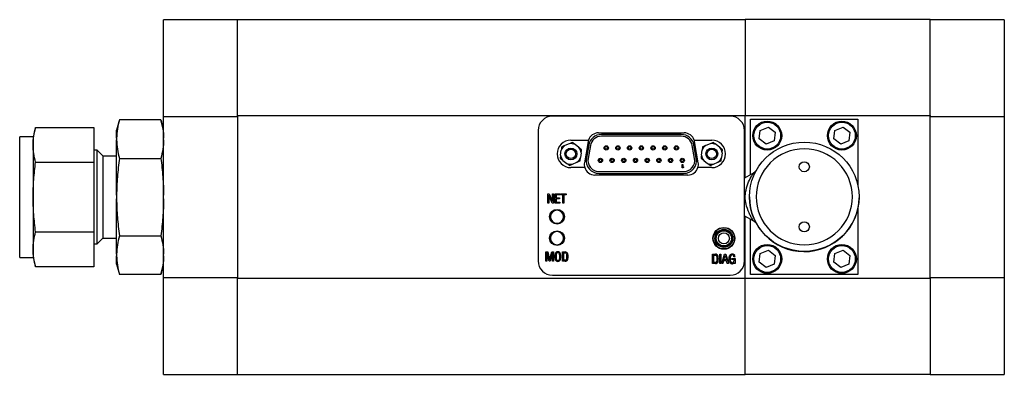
# Model space of a CAD drawing. Header units: inches. Extents: x -0.7 to 12.7, y 0 to 11.9.
# Tile 2 of 6: x 2.5 to 7, y 8.2 to 9.8. Entities that reach past the tile are written whole.
import ezdxf

# ---------------------------------------------------------------- set-up
doc = ezdxf.new("R2010")
doc.units = ezdxf.units.IN
doc.header["$MEASUREMENT"] = 0

msp = doc.modelspace()

# ---------------------------------------------------------------- linework, layer by layer
at = {"color": 7, "linetype": 'Continuous', "lineweight": 25}
for p, q in [((3.4799, 9.8042), (3.1354, 9.8042)), ((3.1354, 9.3536), (3.1354, 9.8042)), ((5.8421, 9.8042), (3.4799, 9.8042)), ((3.4799, 9.3536), (3.4799, 9.8042)), ((6.7043, 9.8047), (5.8421, 9.8047)), ((5.8421, 9.8047), (5.8421, 9.358)), ((6.7043, 9.358), (6.7043, 9.8047)), ((7.0488, 9.8042), (6.7043, 9.8042)), ((7.0488, 9.8042), (7.0488, 9.3536)), ((3.1354, 8.6012), (3.1354, 9.3536)), ((3.1354, 9.3536), (3.4799, 9.3536)), ((3.4799, 9.3575), (5.8421, 9.3575)), ((3.4799, 9.3536), (3.4799, 8.6012)), ((5.7726, 9.3547), (4.9458, 9.3547)), ((5.8421, 9.358), (6.7043, 9.358)), ((5.8421, 9.0671), (5.8421, 9.358)), ((6.7043, 9.358), (6.7043, 9.3536)), ((6.7043, 9.358), (6.7043, 9.3575)), ((6.7043, 9.3536), (7.0488, 9.3536)), ((6.7043, 8.6012), (6.7043, 9.3536)), ((7.0488, 9.3536), (7.0488, 8.6012)), ((2.9296, 9.3383), (2.9166, 9.29)), ((3.1225, 9.3383), (2.9296, 9.3383)), ((3.1354, 9.29), (3.1225, 9.3383)), ((5.8677, 9.0819), (5.8677, 9.3413)), ((5.8677, 9.3413), (6.3677, 9.3413)), ((6.3677, 9.3413), (6.3677, 9.029)), ((2.5279, 9.2587), (2.4654, 9.2587)), ((2.4654, 8.9774), (2.4654, 9.2587)), ((2.5395, 9.3022), (2.5279, 9.2587)), ((2.5279, 9.2587), (2.5279, 9.221)), ((2.5395, 9.3022), (2.8104, 9.3022)), ((2.8104, 9.3022), (2.8104, 9.1398)), ((2.9166, 9.2523), (2.9166, 9.29)), ((4.8788, 9.2878), (4.8788, 8.6795)), ((5.16, 9.2769), (5.5583, 9.2769)), ((5.5449, 9.2692), (5.1734, 9.2692)), ((5.5449, 9.261), (5.1734, 9.261)), ((5.8395, 8.6795), (5.8395, 9.2878)), ((5.9076, 9.2482), (5.9129, 9.2885)), ((5.9129, 9.2885), (5.9505, 9.3041)), ((5.9505, 9.3041), (5.9828, 9.2794)), ((5.9828, 9.2794), (5.9775, 9.239)), ((6.2551, 9.2482), (6.2604, 9.2885)), ((6.2604, 9.2885), (6.298, 9.3041)), ((6.298, 9.3041), (6.3303, 9.2794)), ((6.3303, 9.2794), (6.325, 9.239)), ((2.5279, 9.221), (2.5279, 8.9774)), ((2.9166, 9.2523), (2.9166, 9.2439)), ((2.9166, 8.9858), (2.9166, 9.2439)), ((5.0236, 9.226), (5.0029, 9.2174)), ((5.0312, 9.2425), (5.113, 9.2425)), ((5.0685, 9.2088), (5.0507, 9.2224)), ((5.1115, 9.2363), (5.0942, 9.1378)), ((5.1141, 9.2195), (5.1034, 9.1585)), ((5.1222, 9.218), (5.1115, 9.157)), ((5.6069, 9.157), (5.5961, 9.218)), ((5.615, 9.1585), (5.6042, 9.2195)), ((5.6053, 9.2425), (5.6871, 9.2425)), ((5.6242, 9.1378), (5.6068, 9.2363)), ((5.6796, 9.226), (5.6589, 9.2174)), ((5.7245, 9.2088), (5.7067, 9.2224)), ((5.9399, 9.2234), (5.9076, 9.2482)), ((5.9775, 9.239), (5.9399, 9.2234)), ((6.2874, 9.2234), (6.2551, 9.2482)), ((6.325, 9.239), (6.2874, 9.2234)), ((2.8257, 9.1962), (2.8104, 9.1962)), ((2.8541, 9.1678), (2.8257, 9.1962)), ((2.8257, 8.7587), (2.8257, 9.1962)), ((2.9166, 9.1687), (2.8541, 9.1687)), ((2.8541, 9.0731), (2.8541, 9.1687)), ((4.9834, 9.1735), (4.9863, 9.1957)), ((5.079, 9.1835), (5.0761, 9.1613)), ((5.6394, 9.1735), (5.6423, 9.1957)), ((5.735, 9.1835), (5.7321, 9.1613)), ((2.5395, 9.1398), (2.8104, 9.1398)), ((2.8104, 9.1398), (2.8104, 8.815)), ((2.9296, 9.1579), (3.1225, 9.1579)), ((4.9938, 9.1482), (5.0116, 9.1346)), ((5.0387, 9.131), (5.0594, 9.1396)), ((5.5496, 9.1285), (5.5525, 9.1285)), ((5.5496, 9.1135), (5.5496, 9.1285)), ((5.5525, 9.1285), (5.5525, 9.1161)), ((5.6498, 9.1482), (5.6676, 9.1346)), ((5.6947, 9.131), (5.7154, 9.1396)), ((5.0957, 9.1145), (5.0312, 9.1145)), ((5.5757, 9.0801), (5.1426, 9.0801)), ((5.1627, 9.096), (5.5557, 9.096)), ((5.1627, 9.0878), (5.5557, 9.0878)), ((5.5525, 9.1135), (5.5496, 9.1135)), ((5.5525, 9.1161), (5.5554, 9.1183)), ((5.5554, 9.1157), (5.5525, 9.1135)), ((5.5554, 9.1183), (5.5554, 9.1157)), ((5.6871, 9.1145), (5.6226, 9.1145)), ((5.8822, 9.0903), (5.8395, 9.0656)), ((2.8541, 8.7862), (2.8541, 9.0731)), ((2.9166, 8.9858), (2.9166, 8.969)), ((4.9242, 8.9928), (4.9308, 8.9928)), ((4.9242, 8.9496), (4.9242, 8.9928)), ((4.9436, 8.9496), (4.9288, 8.9867)), ((4.9288, 8.9867), (4.9288, 8.9496)), ((4.9308, 8.9928), (4.9453, 8.9565)), ((4.9453, 8.9928), (4.9499, 8.9928)), ((4.9453, 8.9565), (4.9453, 8.9928)), ((4.9499, 8.9928), (4.9499, 8.9496)), ((4.9576, 8.9496), (4.9576, 8.9928)), ((4.9576, 8.9928), (4.9791, 8.9928)), ((4.9791, 8.9882), (4.9622, 8.9882)), ((4.9622, 8.9882), (4.9622, 8.9744)), ((4.9791, 8.9928), (4.9791, 8.9882)), ((4.9827, 8.9928), (5.0092, 8.9928)), ((4.9827, 8.9882), (4.9827, 8.9928)), ((4.9937, 8.9882), (4.9827, 8.9882)), ((4.9937, 8.9496), (4.9937, 8.9882)), ((5.0092, 8.9882), (4.9988, 8.9882)), ((4.9988, 8.9882), (4.9988, 8.9496)), ((5.0092, 8.9928), (5.0092, 8.9882)), ((2.4654, 8.6962), (2.4654, 8.9774)), ((2.5279, 8.9774), (2.5279, 8.7339)), ((2.9166, 8.711), (2.9166, 8.969)), ((4.9288, 8.9496), (4.9242, 8.9496)), ((4.9499, 8.9496), (4.9436, 8.9496)), ((4.9791, 8.9496), (4.9576, 8.9496)), ((4.9622, 8.9744), (4.9779, 8.9744)), ((4.9779, 8.9699), (4.9622, 8.9699)), ((4.9622, 8.9699), (4.9622, 8.9541)), ((4.9622, 8.9541), (4.9791, 8.9541)), ((4.9779, 8.9744), (4.9779, 8.9699)), ((4.9791, 8.9541), (4.9791, 8.9496)), ((4.9988, 8.9496), (4.9937, 8.9496)), ((6.3677, 8.9278), (6.3677, 8.6163)), ((5.8395, 8.8903), (5.8811, 8.8663)), ((5.8421, 8.5979), (5.8421, 8.8888)), ((5.8677, 8.6163), (5.8677, 8.874)), ((2.5395, 8.815), (2.8104, 8.815)), ((2.8104, 8.815), (2.8104, 8.6527)), ((2.8104, 8.7587), (2.8257, 8.7587)), ((2.8257, 8.7587), (2.8541, 8.7871)), ((2.8541, 8.7862), (2.9166, 8.7862)), ((2.9296, 8.797), (3.1225, 8.797)), ((5.6941, 8.7902), (5.6941, 8.7949)), ((5.6941, 8.7748), (5.6941, 8.7795)), ((5.7926, 8.7949), (5.7926, 8.7902)), ((5.7926, 8.7795), (5.7926, 8.7748)), ((2.5279, 8.7339), (2.5279, 8.6962)), ((2.9166, 8.711), (2.9166, 8.7026)), ((4.9151, 8.7215), (4.9235, 8.7215)), ((4.9151, 8.6783), (4.9151, 8.7215)), ((4.9299, 8.6783), (4.9199, 8.7185)), ((4.9199, 8.7185), (4.9199, 8.6783)), ((4.9235, 8.7215), (4.9323, 8.685)), ((4.9323, 8.685), (4.9419, 8.7215)), ((4.9452, 8.7185), (4.9348, 8.6783)), ((4.9419, 8.7215), (4.9499, 8.7215)), ((4.9452, 8.6783), (4.9452, 8.7185)), ((4.9499, 8.7215), (4.9499, 8.6783)), ((4.9914, 8.7216), (5.0041, 8.7216)), ((4.9914, 8.6782), (4.9914, 8.7216)), ((4.9962, 8.7174), (4.9962, 8.6824)), ((5.6909, 8.7109), (5.7036, 8.7109)), ((5.6909, 8.6675), (5.6909, 8.7109)), ((5.7244, 8.7111), (5.7296, 8.7111)), ((5.7244, 8.6675), (5.7244, 8.7111)), ((5.7296, 8.7111), (5.7296, 8.6675)), ((5.7335, 8.7467), (5.7335, 8.7455)), ((5.7532, 8.7455), (5.7335, 8.7455)), ((5.7335, 8.7455), (5.7335, 8.744)), ((5.7342, 8.6675), (5.7461, 8.7109)), ((5.7461, 8.7109), (5.7523, 8.7109)), ((5.7523, 8.7109), (5.7644, 8.6675)), ((5.7532, 8.7455), (5.7532, 8.7467)), ((5.7532, 8.744), (5.7532, 8.7455)), ((5.9076, 8.6732), (5.9129, 8.7135)), ((5.9129, 8.7135), (5.9505, 8.7291)), ((5.9505, 8.7291), (5.9828, 8.7044)), ((6.2551, 8.6732), (6.2604, 8.7135)), ((6.2604, 8.7135), (6.298, 8.7291)), ((6.298, 8.7291), (6.3303, 8.7044)), ((2.4654, 8.6962), (2.5279, 8.6962)), ((2.5279, 8.6962), (2.5395, 8.6527)), ((2.9166, 8.6648), (2.9166, 8.7026)), ((2.9166, 8.6648), (2.9296, 8.6166)), ((3.1225, 8.6166), (3.1354, 8.6648)), ((4.9199, 8.6783), (4.9151, 8.6783)), ((4.9348, 8.6783), (4.9299, 8.6783)), ((4.9499, 8.6783), (4.9452, 8.6783)), ((5.0041, 8.6782), (4.9914, 8.6782)), ((5.7036, 8.6675), (5.6909, 8.6675)), ((5.6958, 8.7067), (5.6958, 8.6717)), ((5.7296, 8.6675), (5.7244, 8.6675)), ((5.7392, 8.6675), (5.7342, 8.6675)), ((5.7423, 8.6802), (5.7392, 8.6675)), ((5.7559, 8.6802), (5.7423, 8.6802)), ((5.7435, 8.6845), (5.7491, 8.707)), ((5.7548, 8.6845), (5.7435, 8.6845)), ((5.7491, 8.707), (5.7548, 8.6845)), ((5.7593, 8.6675), (5.7559, 8.6802)), ((5.7644, 8.6675), (5.7593, 8.6675)), ((5.7811, 8.6902), (5.7957, 8.6902)), ((5.7811, 8.6859), (5.7811, 8.6902)), ((5.791, 8.6859), (5.7811, 8.6859)), ((5.7952, 8.6986), (5.7904, 8.6986)), ((5.7914, 8.6676), (5.7914, 8.6719)), ((5.7957, 8.6676), (5.7914, 8.6676)), ((5.7957, 8.6902), (5.7957, 8.6676)), ((5.9399, 8.6484), (5.9076, 8.6732)), ((5.9775, 8.664), (5.9399, 8.6484)), ((5.9828, 8.7044), (5.9775, 8.664)), ((6.2874, 8.6484), (6.2551, 8.6732)), ((6.325, 8.664), (6.2874, 8.6484)), ((6.3303, 8.7044), (6.325, 8.664)), ((2.8104, 8.6527), (2.5395, 8.6527)), ((3.1225, 8.6166), (2.9296, 8.6166)), ((3.4799, 8.6012), (3.1354, 8.6012)), ((3.1354, 8.1507), (3.1354, 8.6012)), ((3.4799, 8.1507), (3.4799, 8.6012)), ((5.8421, 8.5974), (3.4799, 8.5974)), ((4.9458, 8.6126), (5.7726, 8.6126)), ((5.8421, 8.3931), (5.8421, 8.5979)), ((6.7043, 8.5979), (5.8421, 8.5979)), ((6.3677, 8.6163), (5.8677, 8.6163)), ((7.0488, 8.6012), (6.7043, 8.6012)), ((6.7043, 8.6012), (6.7043, 8.1507)), ((7.0488, 8.6012), (7.0488, 8.1507)), ((5.8421, 8.1507), (5.8421, 8.3931)), ((3.1354, 8.1507), (3.4799, 8.1507)), ((3.4799, 8.1507), (5.8421, 8.1507)), ((5.8421, 8.1512), (6.7043, 8.1512)), ((6.7043, 8.1507), (7.0488, 8.1507))]:
    msp.add_line(p, q, dxfattribs=at)
for centre, radius in [((5.9452, 9.2638), 0.0675), ((5.9452, 9.2638), 0.0625), ((6.2927, 9.2638), 0.0675), ((6.2927, 9.2638), 0.0625), ((5.1957, 9.2065), 0.01), ((5.1957, 9.2065), 0.00625), ((5.2502, 9.2065), 0.01), ((5.2502, 9.2065), 0.00625), ((5.3047, 9.2065), 0.01), ((5.3047, 9.2065), 0.00625), ((5.3592, 9.2065), 0.01), ((5.3592, 9.2065), 0.00625), ((5.4137, 9.2065), 0.01), ((5.4137, 9.2065), 0.00625), ((5.4682, 9.2065), 0.01), ((5.4682, 9.2065), 0.00625), ((5.5227, 9.2065), 0.01), ((5.5227, 9.2065), 0.00625), ((6.1177, 8.9788), 0.255), ((5.0312, 9.1785), 0.0276), ((5.0312, 9.1785), 0.0217), ((5.6872, 9.1785), 0.0276), ((5.6872, 9.1785), 0.0217), ((5.1684, 9.1485), 0.01), ((5.1684, 9.1485), 0.00625), ((5.2229, 9.1485), 0.01), ((5.2229, 9.1485), 0.00625), ((5.2774, 9.1485), 0.01), ((5.2774, 9.1485), 0.00625), ((5.3319, 9.1485), 0.01), ((5.3319, 9.1485), 0.00625), ((5.3864, 9.1485), 0.01), ((5.3864, 9.1485), 0.00625), ((5.4409, 9.1485), 0.01), ((5.4409, 9.1485), 0.00625), ((5.4954, 9.1485), 0.01), ((5.4954, 9.1485), 0.00625), ((5.5499, 9.1485), 0.01), ((5.5499, 9.1485), 0.00625), ((6.1177, 9.1188), 0.0235), ((4.9666, 8.8856), 0.0344), ((6.1177, 8.8388), 0.0235), ((4.9666, 8.7856), 0.0344), ((5.7434, 8.7848), 0.0508), ((5.7434, 8.7848), 0.0495), ((5.7434, 8.7848), 0.042), ((5.7434, 8.7848), 0.0394), ((5.7434, 8.7848), 0.0354), ((5.7434, 8.7848), 0.0256), ((5.9452, 8.6888), 0.0675), ((6.2927, 8.6888), 0.0675), ((5.9452, 8.6888), 0.0625), ((6.2927, 8.6888), 0.0625)]:
    msp.add_circle(centre, radius, dxfattribs=at)
for centre, radius, start, end in [((4.9458, 9.2878), 0.0669, 90, 180), ((5.7726, 9.2878), 0.0669, 0, 90), ((5.16, 9.2277), 0.0492, 90, 162.5424), ((5.1734, 9.209), 0.0602, 90, 170), ((5.1734, 9.209), 0.052, 90, 170), ((5.5449, 9.209), 0.0602, 10, 90), ((5.5449, 9.209), 0.052, 10, 90), ((5.5583, 9.2277), 0.0492, 17.4576, 90), ((5.0312, 9.1785), 0.064, 90, 270), ((5.0312, 9.1785), 0.0481, 126.0156, 159.0297), ((5.0312, 9.1785), 0.0481, 66.0156, 99.0297), ((5.16, 9.2277), 0.0492, 162.5424, 170), ((5.5583, 9.2277), 0.0492, 10, 17.4576), ((5.6872, 9.1785), 0.0481, 126.0156, 159.0297), ((5.6872, 9.1785), 0.0481, 66.0156, 99.0297), ((5.6871, 9.1785), 0.064, 270, 90), ((5.0312, 9.1785), 0.0481, 186.0156, 219.0297), ((5.0312, 9.1785), 0.0481, 6.0156, 39.0297), ((5.6872, 9.1785), 0.0481, 186.0156, 219.0297), ((5.6872, 9.1785), 0.0481, 6.0156, 39.0297), ((5.0312, 9.1785), 0.0481, 246.0156, 279.0297), ((5.0312, 9.1785), 0.0481, 306.0156, 339.0297), ((5.1426, 9.1293), 0.0492, 170, 197.4576), ((5.1627, 9.148), 0.0602, 170, 270), ((5.1627, 9.148), 0.052, 170, 270), ((5.5557, 9.148), 0.0602, 270, 10), ((5.5557, 9.148), 0.052, 270, 10), ((5.5757, 9.1293), 0.0492, 342.5424, 10), ((5.6872, 9.1785), 0.0481, 246.0156, 279.0297), ((5.6872, 9.1785), 0.0481, 306.0156, 339.0297), ((5.1426, 9.1293), 0.0492, 197.4576, 270), ((5.5757, 9.1293), 0.0492, 270, 342.5424), ((6.1177, 8.978), 0.255, 180, 359.0559), ((4.9666, 8.8856), 0.0305, 0, 180), ((4.9666, 8.8856), 0.0305, 180, 0), ((4.9666, 8.7856), 0.0305, 0, 180), ((4.9666, 8.7856), 0.0305, 180, 0), ((5.0145, 8.6999), 0.0579, 167.7502, 192.2498), ((4.9707, 8.7098), 0.0129, 10.726, 169.274), ((4.9269, 8.6999), 0.0579, 347.7502, 12.2498), ((5.0047, 8.7091), 0.0125, 14.1945, 92.7321), ((4.9561, 8.6999), 0.0567, 348.2359, 11.7641), ((4.9602, 8.6999), 0.0579, 347.7502, 12.2498), ((5.7042, 8.6984), 0.0125, 14.1945, 92.7321), ((4.9458, 8.6795), 0.0669, 180, 270), ((4.9707, 8.69), 0.0129, 190.726, 349.274), ((5.0047, 8.6907), 0.0125, 267.2679, 345.8055), ((5.7042, 8.68), 0.0125, 267.2679, 345.8055), ((5.6556, 8.6892), 0.0567, 348.2359, 11.7641), ((5.6598, 8.6892), 0.0579, 347.7502, 12.2498), ((5.7815, 8.6786), 0.012, 197.0663, 325.86), ((5.7726, 8.6795), 0.0669, 270, 0), ((5.8208, 8.6896), 0.0478, 165.6029, 194.8476), ((5.7823, 8.6999), 0.00792, 9.5532, 169.0816), ((5.7824, 8.6792), 0.00802, 193.7358, 349.5139), ((5.7364, 8.6939), 0.0542, 4.9792, 7.7827), ((5.7618, 8.6845), 0.0293, 346.7425, 2.8106), ((5.7744, 8.6978), 0.0208, 2.2064, 23.2928)]:
    msp.add_arc(centre, radius, start, end, dxfattribs=at)
for points, knots in [([(2.9296, 9.3383), (2.9257, 9.324), (2.9226, 9.3097), (2.9181, 9.281), (2.9168, 9.2667), (2.9166, 9.2523)], [0, 0, 0, 0, 0.5, 0.5, 1, 1, 1, 1]), ([(3.1225, 9.3383), (3.1263, 9.324), (3.1294, 9.3097), (3.1339, 9.281), (3.1352, 9.2667), (3.1354, 9.2523)], [0, 0, 0, 0, 0.5, 0.5, 1, 1, 1, 1]), ([(2.5279, 9.221), (2.5279, 9.2346), (2.529, 9.2482), (2.533, 9.2752), (2.5359, 9.2887), (2.5395, 9.3022)], [0, 0, 0, 0, 0.5, 0.5, 1, 1, 1, 1]), ([(2.5395, 9.1398), (2.5359, 9.1533), (2.533, 9.1668), (2.529, 9.1938), (2.5279, 9.2074), (2.5279, 9.221)], [0, 0, 0, 0, 0.5, 0.5, 1, 1, 1, 1]), ([(2.9166, 9.2439), (2.9168, 9.2294), (2.9181, 9.2151), (2.9226, 9.1864), (2.9257, 9.1721), (2.9296, 9.1579)], [0, 0, 0, 0, 0.5, 0.5, 1, 1, 1, 1]), ([(3.1354, 9.2439), (3.1352, 9.2294), (3.1339, 9.2151), (3.1294, 9.1864), (3.1263, 9.1721), (3.1225, 9.1579)], [0, 0, 0, 0, 0.5, 0.5, 1, 1, 1, 1]), ([(6.1177, 8.755), (6.0583, 8.755), (6.0014, 8.7786), (5.9175, 8.8625), (5.8939, 8.9194), (5.8939, 9.0381), (5.9175, 9.095), (6.0014, 9.1789), (6.0583, 9.2025), (6.177, 9.2025), (6.2339, 9.1789), (6.3179, 9.095), (6.3414, 9.0381), (6.3414, 8.9194), (6.3179, 8.8625), (6.2339, 8.7786), (6.177, 8.755), (6.1177, 8.755)], [0, 0, 0, 0, 0.125, 0.125, 0.25, 0.25, 0.375, 0.375, 0.5, 0.5, 0.625, 0.625, 0.75, 0.75, 0.875, 0.875, 1, 1, 1, 1]), ([(2.5279, 8.9774), (2.5279, 9.0046), (2.529, 9.0318), (2.533, 9.0859), (2.5359, 9.1129), (2.5395, 9.1398)], [0, 0, 0, 0, 0.5, 0.5, 1, 1, 1, 1]), ([(2.9296, 9.1579), (2.9257, 9.1293), (2.9226, 9.1007), (2.9181, 9.0434), (2.9168, 9.0147), (2.9166, 8.9858)], [0, 0, 0, 0, 0.5, 0.5, 1, 1, 1, 1]), ([(3.1225, 9.1579), (3.1263, 9.1293), (3.1294, 9.1007), (3.1339, 9.0434), (3.1352, 9.0147), (3.1354, 8.9858)], [0, 0, 0, 0, 0.5, 0.5, 1, 1, 1, 1]), ([(5.8811, 8.8663), (5.8811, 8.8663), (5.8813, 8.8657), (5.8784, 8.8695), (5.8732, 8.8784), (5.862, 8.8991), (5.8492, 8.9306), (5.8414, 8.9717), (5.8452, 9.0123), (5.8582, 9.0498), (5.8704, 9.0734), (5.8792, 9.0854), (5.882, 9.0898), (5.8822, 9.0901), (5.8823, 9.0902)], [0, 0, 0, 0, 0.001366, 0.061428, 0.133085, 0.215533, 0.363441, 0.478367, 0.598291, 0.73016, 0.864694, 0.915422, 0.960799, 1, 1, 1, 1]), ([(5.8937, 9.1006), (5.892, 9.0985), (5.8885, 9.0943), (5.8839, 9.0914), (5.8815, 9.0899)], [0, 0, 0, 0, 0.503548, 1, 1, 1, 1]), ([(2.5395, 8.815), (2.5359, 8.842), (2.533, 8.869), (2.529, 8.9231), (2.5279, 8.9502), (2.5279, 8.9774)], [0, 0, 0, 0, 0.5, 0.5, 1, 1, 1, 1]), ([(2.9166, 8.969), (2.9168, 8.9402), (2.9181, 8.9115), (2.9226, 8.8541), (2.9257, 8.8255), (2.9296, 8.797)], [0, 0, 0, 0, 0.5, 0.5, 1, 1, 1, 1]), ([(3.1354, 8.969), (3.1352, 8.9402), (3.1339, 8.9115), (3.1294, 8.8541), (3.1263, 8.8255), (3.1225, 8.797)], [0, 0, 0, 0, 0.5, 0.5, 1, 1, 1, 1]), ([(5.8816, 8.866), (5.8839, 8.8646), (5.8879, 8.8621), (5.8909, 8.8585), (5.8921, 8.857)], [0, 0, 0, 0, 0.583075, 1, 1, 1, 1]), ([(2.5279, 8.7339), (2.5279, 8.7475), (2.529, 8.761), (2.533, 8.7881), (2.5359, 8.8016), (2.5395, 8.815)], [0, 0, 0, 0, 0.5, 0.5, 1, 1, 1, 1]), ([(2.9296, 8.797), (2.9257, 8.7827), (2.9226, 8.7684), (2.9181, 8.7398), (2.9168, 8.7254), (2.9166, 8.711)], [0, 0, 0, 0, 0.5, 0.5, 1, 1, 1, 1]), ([(3.1225, 8.797), (3.1263, 8.7827), (3.1294, 8.7684), (3.1339, 8.7398), (3.1352, 8.7254), (3.1354, 8.711)], [0, 0, 0, 0, 0.5, 0.5, 1, 1, 1, 1]), ([(2.5395, 8.6527), (2.5359, 8.6661), (2.533, 8.6796), (2.529, 8.7067), (2.5279, 8.7203), (2.5279, 8.7339)], [0, 0, 0, 0, 0.5, 0.5, 1, 1, 1, 1]), ([(4.9631, 8.712), (4.9617, 8.7048), (4.9615, 8.6973), (4.9628, 8.6891), (4.9629, 8.6882), (4.9634, 8.6864), (4.9638, 8.6855), (4.9651, 8.6838), (4.9659, 8.6831), (4.9676, 8.682), (4.9686, 8.6817), (4.9705, 8.6814), (4.9715, 8.6814), (4.9734, 8.6819), (4.9743, 8.6823), (4.976, 8.6835), (4.9768, 8.6842), (4.9779, 8.686), (4.9782, 8.6869), (4.9784, 8.6878)], [0, 0, 0, 0, 0.5, 0.5, 0.5625, 0.5625, 0.625, 0.625, 0.6875, 0.6875, 0.75, 0.75, 0.8125, 0.8125, 0.875, 0.875, 0.9375, 0.9375, 1, 1, 1, 1]), ([(4.9784, 8.6878), (4.9798, 8.695), (4.9799, 8.7025), (4.9786, 8.7107), (4.9785, 8.7116), (4.978, 8.7134), (4.9776, 8.7143), (4.9764, 8.716), (4.9756, 8.7167), (4.9738, 8.7178), (4.9728, 8.7181), (4.9709, 8.7184), (4.97, 8.7184), (4.9681, 8.7179), (4.9671, 8.7175), (4.9654, 8.7163), (4.9647, 8.7156), (4.9636, 8.7139), (4.9632, 8.7129), (4.9631, 8.712)], [0, 0, 0, 0, 0.5, 0.5, 0.5625, 0.5625, 0.625, 0.625, 0.6875, 0.6875, 0.75, 0.75, 0.8125, 0.8125, 0.875, 0.875, 0.9375, 0.9375, 1, 1, 1, 1]), ([(4.9962, 8.7174), (4.9977, 8.7174), (4.9999, 8.7174), (5.002, 8.7174), (5.0035, 8.7174), (5.0042, 8.7174), (5.0064, 8.7171), (5.008, 8.7164), (5.0104, 8.7143), (5.0112, 8.7129), (5.0116, 8.7115)], [0, 0, 0, 0, 0.25, 0.375, 0.375, 0.5, 0.5, 0.75, 0.75, 1, 1, 1, 1]), ([(5.77, 8.6751), (5.7688, 8.6796), (5.7681, 8.6843), (5.768, 8.6915), (5.7681, 8.6938), (5.7685, 8.6973), (5.7687, 8.6985), (5.7691, 8.7008), (5.7694, 8.7019), (5.7705, 8.7054), (5.7721, 8.7075), (5.775, 8.7099), (5.7761, 8.7106), (5.7784, 8.7115), (5.7795, 8.7118), (5.7831, 8.7123), (5.7857, 8.7119), (5.7903, 8.7098), (5.7923, 8.708), (5.7936, 8.7061)], [0, 0, 0, 0, 0.25, 0.25, 0.375, 0.375, 0.4375, 0.4375, 0.5, 0.5, 0.625, 0.625, 0.6875, 0.6875, 0.75, 0.75, 0.875, 0.875, 1, 1, 1, 1]), ([(2.9166, 8.7026), (2.9168, 8.6882), (2.9181, 8.6738), (2.9226, 8.6452), (2.9257, 8.6309), (2.9296, 8.6166)], [0, 0, 0, 0, 0.5, 0.5, 1, 1, 1, 1]), ([(3.1354, 8.7026), (3.1352, 8.6882), (3.1339, 8.6738), (3.1294, 8.6452), (3.1263, 8.6309), (3.1225, 8.6166)], [0, 0, 0, 0, 0.5, 0.5, 1, 1, 1, 1]), ([(5.0116, 8.6883), (5.0112, 8.687), (5.0105, 8.6857), (5.0083, 8.6836), (5.0069, 8.6829), (5.0048, 8.6824), (5.0041, 8.6824), (5.0025, 8.6824), (5.0002, 8.6824), (4.9978, 8.6824), (4.9962, 8.6824)], [0, 0, 0, 0, 0.25, 0.25, 0.5, 0.5, 0.625, 0.625, 0.75, 1, 1, 1, 1]), ([(5.6958, 8.7067), (5.6973, 8.7067), (5.6994, 8.7067), (5.7016, 8.7067), (5.7031, 8.7067), (5.7038, 8.7067), (5.706, 8.7064), (5.7076, 8.7058), (5.71, 8.7036), (5.7108, 8.7022), (5.7112, 8.7008)], [0, 0, 0, 0, 0.25, 0.375, 0.375, 0.5, 0.5, 0.75, 0.75, 1, 1, 1, 1]), ([(5.7112, 8.6777), (5.7108, 8.6763), (5.7101, 8.675), (5.7079, 8.6729), (5.7065, 8.6722), (5.7044, 8.6718), (5.7037, 8.6717), (5.7021, 8.6717), (5.6998, 8.6717), (5.6974, 8.6717), (5.6958, 8.6717)], [0, 0, 0, 0, 0.25, 0.25, 0.5, 0.5, 0.625, 0.625, 0.75, 1, 1, 1, 1])]:
    msp.add_open_spline(points, degree=3, knots=knots, dxfattribs=at)
for points in [[(5.0029, 9.2174), (4.9978, 9.2153), (4.993, 9.2133), (4.9883, 9.2114)], [(5.0382, 9.232), (5.0335, 9.2301), (5.0287, 9.2281), (5.0236, 9.226)], [(5.0507, 9.2224), (5.0463, 9.2258), (5.0422, 9.229), (5.0382, 9.232)], [(5.6589, 9.2174), (5.6538, 9.2153), (5.649, 9.2133), (5.6443, 9.2114)], [(5.6942, 9.232), (5.6895, 9.2301), (5.6847, 9.2281), (5.6796, 9.226)], [(5.7067, 9.2224), (5.7023, 9.2258), (5.6982, 9.229), (5.6942, 9.232)], [(4.9834, 9.1735), (4.9826, 9.168), (4.982, 9.1628), (4.9813, 9.1578)], [(4.9883, 9.2114), (4.9877, 9.2063), (4.987, 9.2012), (4.9863, 9.1957)], [(5.081, 9.1992), (5.077, 9.2023), (5.0729, 9.2054), (5.0685, 9.2088)], [(5.079, 9.1835), (5.0797, 9.189), (5.0804, 9.1942), (5.081, 9.1992)], [(5.6394, 9.1735), (5.6386, 9.168), (5.638, 9.1628), (5.6373, 9.1578)], [(5.6443, 9.2114), (5.6437, 9.2063), (5.643, 9.2012), (5.6423, 9.1957)], [(5.737, 9.1992), (5.733, 9.2023), (5.7289, 9.2054), (5.7245, 9.2088)], [(5.735, 9.1835), (5.7357, 9.189), (5.7364, 9.1942), (5.737, 9.1992)], [(4.9813, 9.1578), (4.9853, 9.1548), (4.9894, 9.1516), (4.9938, 9.1482)], [(5.0116, 9.1346), (5.016, 9.1312), (5.0201, 9.1281), (5.0241, 9.125)], [(5.0241, 9.125), (5.0288, 9.1269), (5.0336, 9.1289), (5.0387, 9.131)], [(5.0594, 9.1396), (5.0645, 9.1417), (5.0693, 9.1437), (5.074, 9.1457)], [(5.074, 9.1457), (5.0747, 9.1507), (5.0753, 9.1558), (5.0761, 9.1613)], [(5.6373, 9.1578), (5.6413, 9.1548), (5.6454, 9.1516), (5.6498, 9.1482)], [(5.6676, 9.1346), (5.672, 9.1312), (5.6761, 9.1281), (5.6801, 9.125)], [(5.6801, 9.125), (5.6848, 9.1269), (5.6896, 9.1289), (5.6947, 9.131)], [(5.7154, 9.1396), (5.7205, 9.1417), (5.7253, 9.1437), (5.73, 9.1457)], [(5.73, 9.1457), (5.7307, 9.1507), (5.7313, 9.1558), (5.7321, 9.1613)]]:
    msp.add_open_spline(points, degree=3, dxfattribs=at)

doc.saveas('drawing.dxf')
